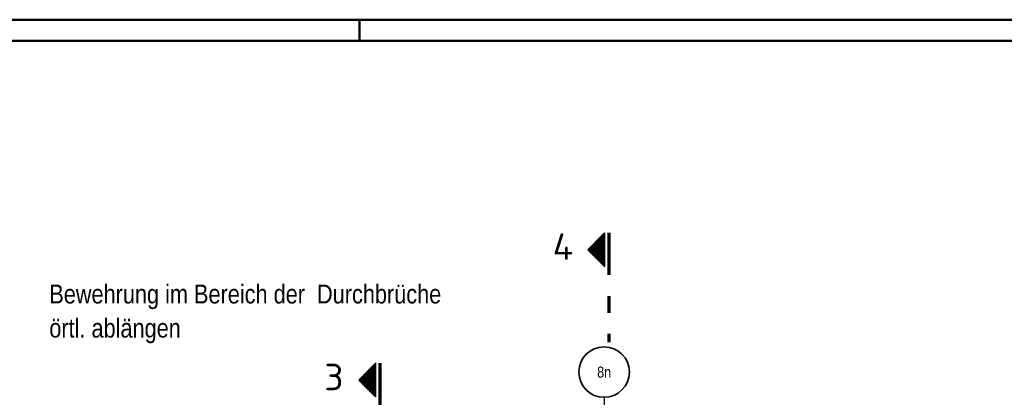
# Model space of a CAD drawing. Header units: millimetres. Extents: x -4.8 to 49, y -12 to 21.
# Tile 42 of 56: x 22.7 to 28.6, y 18.8 to 21. Entities that reach past the tile are written whole.
import ezdxf
from ezdxf.enums import TextEntityAlignment as Align

# ---------------------------------------------------------------- set-up
doc = ezdxf.new("R2010")
doc.units = ezdxf.units.MM
doc.linetypes.add('DASHDOTX2', pattern=[2, 1, -0.5, 0, -0.5])
doc.layers.add('Achsen', color=7, linetype='Continuous', lineweight=20)
doc.styles.add('Arial Narrow', font='ARIALN.TTF')
doc.styles.add('isocp', font='isocp', dxfattribs={"width": 1.1})
pattern_1 = [(0, (0, 0), (0, 0.01), [])]

msp = doc.modelspace()

# ---------------------------------------------------------------- hatches: boundary and pattern name
at = {"lineweight": 50}
h = msp.add_hatch(dxfattribs=at)
h.set_pattern_fill('Mau', color=4, scale=0.01, style=0, pattern_type=2)
h.set_pattern_definition(pattern_1)
h.paths.add_polyline_path([(26.206153, 19.757817), (26.106153, 19.657817), (26.206153, 19.557817)])
h = msp.add_hatch(dxfattribs=at)
h.set_pattern_fill('Mau', color=4, scale=0.01, style=0, pattern_type=2)
h.set_pattern_definition(pattern_1)
h.paths.add_polyline_path([(24.84589, 18.983037), (24.74589, 18.883037), (24.84589, 18.783037)])

# ---------------------------------------------------------------- linework, layer by layer
at = {"color": 4, "linetype": 'Continuous', "lineweight": 50}
for p, q in [((43.75, 21.025), (0, 21.025)), ((43.625, 20.9), (0.5, 20.9))]:
    msp.add_line(p, q, dxfattribs=at)
at = {"color": 4, "linetype": 'Continuous', "lineweight": 50, "ltscale": 4}
msp.add_line((24.75, 21.025), (24.75, 20.9), dxfattribs=at)
at = {"color": 2, "linetype": 'Continuous', "lineweight": 35}
for p, q in [((26.106153, 19.657817), (26.206153, 19.757817)), ((26.206153, 19.557817), (26.206153, 19.757817)), ((26.206153, 19.557817), (26.106153, 19.657817)), ((24.74589, 18.883037), (24.84589, 18.983037)), ((24.84589, 18.783037), (24.84589, 18.983037)), ((24.84589, 18.783037), (24.74589, 18.883037))]:
    msp.add_line(p, q, dxfattribs=at)
at = {"color": 1, "linetype": 'DASHDOTX2', "lineweight": 70, "ltscale": 0.25}
for p, q in [((26.231153, 19.757817), (26.231153, 19.107817)), ((24.87089, 18.983037), (24.87089, 18.333037))]:
    msp.add_line(p, q, dxfattribs=at)
at = {"layer": 'Achsen', "color": 3, "linetype": 'DASHDOTX2', "lineweight": 25, "ltscale": 0.25}
msp.add_line((26.203534, 18.780936), (26.203534, 15.123506), dxfattribs=at)
at = {"layer": 'Achsen', "color": 2, "linetype": 'Continuous', "lineweight": 35}
msp.add_circle((26.203534, 18.930936), 0.15, dxfattribs=at)

# ---------------------------------------------------------------- texts
at = {"color": 2, "lineweight": 35, "style": 'isocp', "width": 1.15}
for s, p in [('4', (25.958809, 19.5976)), ('3', (24.598546, 18.82282))]:
    msp.add_text(s, height=0.1575, dxfattribs=at).set_placement(p, align=Align.CENTER)
at = {"color": 4, "lineweight": 50, "style": 'Arial Narrow'}
for s, p in [('Bewehrung im Bereich der  Durchbrüche', (22.908272, 19.338545)), ('örtl. ablängen', (22.908272, 19.136045))]:
    msp.add_text(s, height=0.1125, dxfattribs=at).set_placement(p)
at = {"layer": 'Achsen', "color": 3, "lineweight": 25, "style": 'Arial Narrow'}
msp.add_text('8n', height=0.065, dxfattribs=at).set_placement((26.203534, 18.930936), align=Align.MIDDLE_CENTER)

doc.saveas('drawing.dxf')
